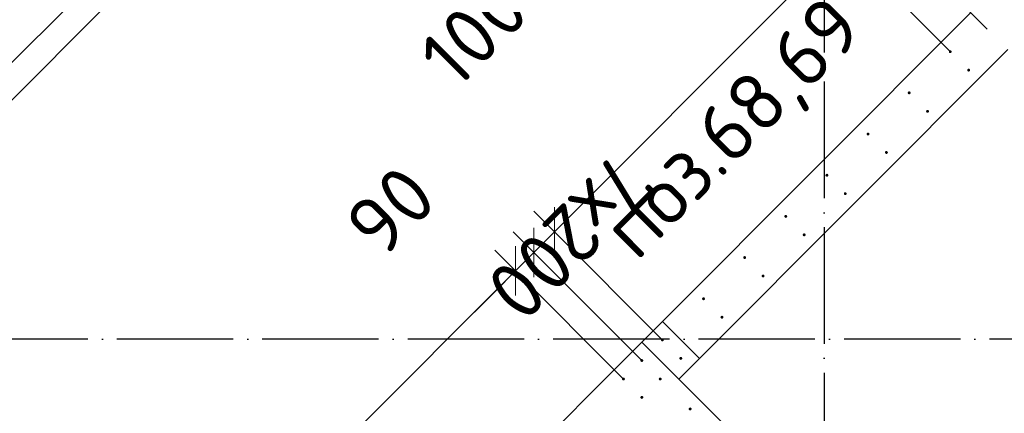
# Model space of a CAD drawing. Header units: millimetres. Extents: x 76517 to 124446, y -73423 to -21861.
# Tile 43 of 117: x 91134 to 94519, y -55055 to -53704. Entities that reach past the tile are written whole.
import ezdxf

# ---------------------------------------------------------------- set-up
doc = ezdxf.new("R2010")
doc.units = ezdxf.units.MM
doc.header["$PDMODE"] = 65
doc.linetypes.add('______11', pattern=[500, 400, -50, 0, -50])
doc.linetypes.add('______5', pattern=[1100, 800, -100, 100, -100])
for name, color, linetype, lineweight in [('Standard', 7, 'Continuous', 25), ('Арм.стержн. Выпуски', 180, 'Continuous', 35), ('Размерная линия_ общее_1', 7, 'Continuous', 13), ('Стена_ общее', 7, 'Continuous', 35)]:
    doc.layers.add(name, color=color, linetype=linetype, lineweight=lineweight)
doc.layers.add('Осевая линия_ общее', color=7, linetype='______5', lineweight=13, true_color=0xa0a0a0)
doc.styles.add('ISOCPEUR', font='ISOCPEUR')
doc.dimstyles.new('DIMSTYLE_10', dxfattribs={"dimtxt": 200, "dimasz": 200, "dimexe": 0, "dimexo": 0, "dimgap": 100, "dimtad": 2, "dimdec": 0, "dimrnd": 5, "dimzin": 12, "dimdsep": 46, "dimtxsty": 'ISOCPEUR', "dimblk1": 'ALL_ML_STRICH', "dimblk2": 'ALL_ML_STRICH', "dimsah": 1, "dimcen": 0, "dimclrd": 7, "dimclre": 256, "dimclrt": 7, "dimadec": 0, "dimazin": 0, "dimtfac": 1, "dimtdec": 0, "dimtix": 1, "dimtmove": 2, "dimatfit": 3, "dimfxl": 0, "dimtvp": 1.2, "dimtzin": 0, "dimlwd": 0, "dimlwe": -3, "dimarcsym": 0})
doc.dimstyles.new('DIMSTYLE_16', dxfattribs={"dimtxt": 200, "dimasz": 200, "dimexe": 0, "dimexo": 0, "dimgap": 100, "dimtad": 2, "dimdec": 0, "dimrnd": 5, "dimzin": 12, "dimdsep": 46, "dimtxsty": 'ISOCPEUR', "dimblk1": 'ALL_ML_STRICH', "dimblk2": 'ALL_ML_STRICH', "dimsah": 1, "dimcen": 0, "dimclrd": 7, "dimclre": 256, "dimclrt": 7, "dimadec": 0, "dimazin": 0, "dimtfac": 1, "dimtdec": 0, "dimtix": 1, "dimtmove": 2, "dimatfit": 3, "dimfxl": 0, "dimtzin": 0, "dimlwd": 0, "dimlwe": -3, "dimarcsym": 0})

# ---------------------------------------------------------------- blocks, each defined once
blk = doc.blocks.new('СЛОЖНЫЙ_ОБЪЕКТ_0')
at = {"layer": 'Осевая линия_ общее', "color": 253, "linetype": '______11', "lineweight": -3, "true_color": 0xa0a0a0, "transparency": 33554687}
blk.add_line((84349.3, -60608.6), (98753.1, -46204.8), dxfattribs=at)
blk = doc.blocks.new('ALL_ML_STRICH')
at = {"color": 0, "linetype": 'ByBlock', "lineweight": -2}
for p, q in [((0, -0.5), (0, 0.5)), ((-0.3, -0.3), (0.3, 0.3)), ((-1, 0), (0.5, 0))]:
    blk.add_line(p, q, dxfattribs=at)
blk = doc.blocks.new('*D433')
at = {"layer": 'DEFPOINTS', "color": 7, "linetype": 'Continuous', "lineweight": 13, "transparency": 33554687}
for p in [(91349.7, -53480.9), (90274.9, -53820.3), (90642.6, -54188)]:
    blk.add_point(p, dxfattribs=at)
at = {"layer": 'Размерная линия_ общее_1', "color": 7, "linetype": 'Continuous', "lineweight": -2, "transparency": 33554687}
blk.add_line((90274.9, -53820.3), (90982, -53113.2), dxfattribs=at)
at = {"layer": 'Размерная линия_ общее_1', "color": 253, "linetype": 'Continuous', "lineweight": -2, "true_color": 0xa0a0a0, "transparency": 33554687}
for p, q in [((91279, -53410.2), (90982, -53113.2)), ((90571.9, -54117.3), (90274.9, -53820.3))]:
    blk.add_line(p, q, dxfattribs=at)
at = {"layer": 'Размерная линия_ общее_1', "color": 7, "linetype": 'Continuous', "lineweight": 13, "transparency": 33554687, "xscale": 200, "yscale": 200, "zscale": 200}
for p, rotation in [((90982, -53113.2), 45.0000000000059), ((90274.9, -53820.3), 225.0000000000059)]:
    blk.add_blockref('ALL_ML_STRICH', p, dxfattribs=dict(at, rotation=rotation))
at = {"layer": 'Размерная линия_ общее_1', "color": 7, "linetype": 'Continuous', "lineweight": 13, "transparency": 33554687, "insert": (90543.6, -53339.5), "char_height": 200, "width": 800, "attachment_point": 5, "rotation": 45, "style": 'ISOCPEUR'}
blk.add_mtext('\\A1;{1000}', dxfattribs=at)
blk = doc.blocks.new('*D599')
at = {"layer": 'DEFPOINTS', "color": 7, "linetype": 'Continuous', "lineweight": 13, "transparency": 33554687}
for p in [(94065, -53339.5), (94531.7, -53806.2), (94404.6, -53884.1)]:
    blk.add_point(p, dxfattribs=at)
at = {"layer": 'Размерная линия_ общее_1', "color": 7, "linetype": 'Continuous', "lineweight": -2, "transparency": 33554687}
blk.add_line((94065, -53339.5), (93962.5, -53442), dxfattribs=at)
at = {"layer": 'Размерная линия_ общее_1', "color": 253, "linetype": 'Continuous', "lineweight": -2, "true_color": 0xa0a0a0, "transparency": 33554687}
for p, q in [((94461, -53735.5), (94065, -53339.5)), ((94333.9, -53813.4), (93962.5, -53442))]:
    blk.add_line(p, q, dxfattribs=at)
at = {"layer": 'Размерная линия_ общее_1', "color": 7, "linetype": 'Continuous', "lineweight": 13, "transparency": 33554687, "xscale": 200, "yscale": 200, "zscale": 200}
for p, rotation in [((94065, -53339.5), 44.99999998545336), ((93962.5, -53442), 224.9999999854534)]:
    blk.add_blockref('ALL_ML_STRICH', p, dxfattribs=dict(at, rotation=rotation))
at = {"layer": 'Размерная линия_ общее_1', "color": 7, "linetype": 'Continuous', "lineweight": 13, "transparency": 33554687, "insert": (94197.5, -52995.8), "char_height": 200, "width": 600, "attachment_point": 5, "rotation": 45, "style": 'ISOCPEUR'}
blk.add_mtext('\\A1;{145}', dxfattribs=at)
blk = doc.blocks.new('*D600')
at = {"layer": 'DEFPOINTS', "color": 7, "linetype": 'Continuous', "lineweight": 13, "transparency": 33554687}
for p in [(93962.5, -53442), (94404.6, -53884.1), (93414.7, -54874.1)]:
    blk.add_point(p, dxfattribs=at)
at = {"layer": 'Размерная линия_ общее_1', "color": 7, "linetype": 'Continuous', "lineweight": -2, "transparency": 33554687}
blk.add_line((93962.5, -53442), (92972.5, -54432), dxfattribs=at)
at = {"layer": 'Размерная линия_ общее_1', "color": 253, "linetype": 'Continuous', "lineweight": -2, "true_color": 0xa0a0a0, "transparency": 33554687}
for p, q in [((94333.9, -53813.4), (93962.5, -53442)), ((93343.9, -54803.4), (92972.5, -54432))]:
    blk.add_line(p, q, dxfattribs=at)
at = {"layer": 'Размерная линия_ общее_1', "color": 7, "linetype": 'Continuous', "lineweight": 13, "transparency": 33554687, "xscale": 200, "yscale": 200, "zscale": 200}
for p, rotation in [((93962.5, -53442), 44.99999998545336), ((92972.5, -54432), 224.9999999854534)]:
    blk.add_blockref('ALL_ML_STRICH', p, dxfattribs=dict(at, rotation=rotation))
at = {"layer": 'Размерная линия_ общее_1', "color": 7, "linetype": 'Continuous', "lineweight": 13, "transparency": 33554687, "insert": (93333.2, -54283.5), "char_height": 200, "width": 10, "attachment_point": 1, "rotation": 225, "line_spacing_factor": 0.60241, "style": 'ISOCPEUR'}
blk.add_mtext('7х200', dxfattribs=at)
blk = doc.blocks.new('*D601')
at = {"layer": 'DEFPOINTS', "color": 7, "linetype": 'Continuous', "lineweight": 13, "transparency": 33554687}
for p in [(92972.5, -54432), (93414.7, -54874.1), (93343.9, -54944.8)]:
    blk.add_point(p, dxfattribs=at)
at = {"layer": 'Размерная линия_ общее_1', "color": 7, "linetype": 'Continuous', "lineweight": -2, "transparency": 33554687}
blk.add_line((92972.5, -54432), (92901.8, -54502.7), dxfattribs=at)
at = {"layer": 'Размерная линия_ общее_1', "color": 253, "linetype": 'Continuous', "lineweight": -2, "true_color": 0xa0a0a0, "transparency": 33554687}
for p, q in [((93343.9, -54803.4), (92972.5, -54432)), ((93273.2, -54874.1), (92901.8, -54502.7))]:
    blk.add_line(p, q, dxfattribs=at)
at = {"layer": 'Размерная линия_ общее_1', "color": 7, "linetype": 'Continuous', "lineweight": 13, "transparency": 33554687, "xscale": 200, "yscale": 200, "zscale": 200}
for p, rotation in [((92972.5, -54432), 44.99999998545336), ((92901.8, -54502.7), 224.9999999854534)]:
    blk.add_blockref('ALL_ML_STRICH', p, dxfattribs=dict(at, rotation=rotation))
at = {"layer": 'Размерная линия_ общее_1', "color": 7, "linetype": 'Continuous', "lineweight": 13, "transparency": 33554687, "insert": (92695.9, -53746.9), "char_height": 200, "width": 600, "attachment_point": 5, "rotation": 45, "style": 'ISOCPEUR'}
blk.add_mtext('\\A1;{100}', dxfattribs=at)
blk = doc.blocks.new('*D602')
at = {"layer": 'DEFPOINTS', "color": 7, "linetype": 'Continuous', "lineweight": 13, "transparency": 33554687}
for p in [(92901.8, -54502.7), (93343.9, -54944.8), (93280.6, -55008.1)]:
    blk.add_point(p, dxfattribs=at)
at = {"layer": 'Размерная линия_ общее_1', "color": 7, "linetype": 'Continuous', "lineweight": -2, "transparency": 33554687}
blk.add_line((92901.8, -54502.7), (92838.5, -54566), dxfattribs=at)
at = {"layer": 'Размерная линия_ общее_1', "color": 253, "linetype": 'Continuous', "lineweight": -2, "true_color": 0xa0a0a0, "transparency": 33554687}
for p, q in [((93273.2, -54874.1), (92901.8, -54502.7)), ((93209.9, -54937.4), (92838.5, -54566))]:
    blk.add_line(p, q, dxfattribs=at)
at = {"layer": 'Размерная линия_ общее_1', "color": 7, "linetype": 'Continuous', "lineweight": 13, "transparency": 33554687, "xscale": 200, "yscale": 200, "zscale": 200}
for p, rotation in [((92901.8, -54502.7), 44.99999998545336), ((92838.5, -54566), 224.9999999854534)]:
    blk.add_blockref('ALL_ML_STRICH', p, dxfattribs=dict(at, rotation=rotation))
at = {"layer": 'Размерная линия_ общее_1', "color": 7, "linetype": 'Continuous', "lineweight": 13, "transparency": 33554687, "insert": (92409.4, -54359.1), "char_height": 200, "width": 400, "attachment_point": 5, "rotation": 45, "style": 'ISOCPEUR'}
blk.add_mtext('\\A1;{90}', dxfattribs=at)
blk = doc.blocks.new('*D603')
at = {"layer": 'DEFPOINTS', "color": 7, "linetype": 'Continuous', "lineweight": 13, "transparency": 33554687}
for p in [(92838.5, -54566), (93280.6, -55008.1), (91441.8, -56846.9)]:
    blk.add_point(p, dxfattribs=at)
at = {"layer": 'Размерная линия_ общее_1', "color": 7, "linetype": 'Continuous', "lineweight": -2, "transparency": 33554687}
blk.add_line((92838.5, -54566), (90999.7, -56404.8), dxfattribs=at)
at = {"layer": 'Размерная линия_ общее_1', "color": 253, "linetype": 'Continuous', "lineweight": -2, "true_color": 0xa0a0a0, "transparency": 33554687}
for p, q in [((93209.9, -54937.4), (92838.5, -54566)), ((91371.1, -56776.2), (90999.7, -56404.8))]:
    blk.add_line(p, q, dxfattribs=at)
at = {"layer": 'Размерная линия_ общее_1', "color": 7, "linetype": 'Continuous', "lineweight": 13, "transparency": 33554687, "xscale": 200, "yscale": 200, "zscale": 200}
for p, rotation in [((92838.5, -54566), 44.99999998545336), ((90999.7, -56404.8), 224.9999999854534)]:
    blk.add_blockref('ALL_ML_STRICH', p, dxfattribs=dict(at, rotation=rotation))
at = {"layer": 'Размерная линия_ общее_1', "color": 7, "linetype": 'Continuous', "lineweight": 13, "transparency": 33554687, "insert": (91501.9, -56114.7), "char_height": 200, "width": 10, "attachment_point": 1, "rotation": 225, "line_spacing_factor": 0.60241, "style": 'ISOCPEUR'}
blk.add_mtext('13х200=2600', dxfattribs=at)
blk = doc.blocks.new('*D616')
at = {"layer": 'DEFPOINTS', "color": 7, "linetype": 'Continuous', "lineweight": 13, "transparency": 33554687}
for p in [(95698.4, -55178), (94323, -55782.4), (94708.5, -56167.9)]:
    blk.add_point(p, dxfattribs=at)
at = {"layer": 'Размерная линия_ общее_1', "color": 7, "linetype": 'Continuous', "lineweight": -2, "transparency": 33554687}
blk.add_line((94323, -55782.4), (95312.9, -54792.5), dxfattribs=at)
at = {"layer": 'Размерная линия_ общее_1', "color": 253, "linetype": 'Continuous', "lineweight": -2, "true_color": 0xa0a0a0, "transparency": 33554687}
for p, q in [((95627.7, -55107.2), (95312.9, -54792.5)), ((94637.8, -56097.2), (94323, -55782.4))]:
    blk.add_line(p, q, dxfattribs=at)
at = {"layer": 'Размерная линия_ общее_1', "color": 7, "linetype": 'Continuous', "lineweight": 13, "transparency": 33554687, "xscale": 200, "yscale": 200, "zscale": 200}
for p, rotation in [((95312.9, -54792.5), 44.99999999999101), ((94323, -55782.4), 224.999999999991)]:
    blk.add_blockref('ALL_ML_STRICH', p, dxfattribs=dict(at, rotation=rotation))
at = {"layer": 'Размерная линия_ общее_1', "color": 7, "linetype": 'Continuous', "lineweight": 13, "transparency": 33554687, "insert": (94422.6, -55329.2), "char_height": 200, "width": 10, "attachment_point": 1, "rotation": 45, "line_spacing_factor": 0.60241, "style": 'ISOCPEUR'}
blk.add_mtext('\\W0.91;7х200', dxfattribs=at)

msp = doc.modelspace()

# ---------------------------------------------------------------- hatches: boundary and pattern name
at = {"layer": 'Арм.стержн. Выпуски', "linetype": 'Continuous', "lineweight": 35, "transparency": 33554687}
for points in [[(94338.7, -53813.2), (94338.3, -53811.3), (94337.2, -53809.7), (94335.6, -53808.6), (94333.7, -53808.2), (94331.8, -53808.6), (94330.2, -53809.7), (94329.1, -53811.3), (94328.7, -53813.2), (94329.1, -53815.1), (94330.2, -53816.8), (94331.8, -53817.9), (94333.7, -53818.2), (94335.6, -53817.9), (94337.2, -53816.8), (94338.3, -53815.1)], [(94402, -53876.5), (94401.6, -53874.6), (94400.5, -53873), (94398.9, -53871.9), (94397, -53871.5), (94395.1, -53871.9), (94393.5, -53873), (94392.4, -53874.6), (94392, -53876.5), (94392.4, -53878.5), (94393.5, -53880.1), (94395.1, -53881.2), (94397, -53881.5), (94398.9, -53881.2), (94400.5, -53880.1), (94401.6, -53878.5)], [(94197.3, -53954.7), (94196.9, -53952.7), (94195.8, -53951.1), (94194.2, -53950), (94192.3, -53949.7), (94190.4, -53950), (94188.7, -53951.1), (94187.7, -53952.7), (94187.3, -53954.7), (94187.7, -53956.6), (94188.7, -53958.2), (94190.4, -53959.3), (94192.3, -53959.7), (94194.2, -53959.3), (94195.8, -53958.2), (94196.9, -53956.6)], [(94260.6, -54018), (94260.2, -54016.1), (94259.1, -54014.4), (94257.5, -54013.3), (94255.6, -54013), (94253.7, -54013.3), (94252, -54014.4), (94251, -54016.1), (94250.6, -54018), (94251, -54019.9), (94252, -54021.5), (94253.7, -54022.6), (94255.6, -54023), (94257.5, -54022.6), (94259.1, -54021.5), (94260.2, -54019.9)], [(94055.9, -54096.1), (94055.5, -54094.2), (94054.4, -54092.5), (94052.8, -54091.5), (94050.9, -54091.1), (94048.9, -54091.5), (94047.3, -54092.5), (94046.2, -54094.2), (94045.9, -54096.1), (94046.2, -54098), (94047.3, -54099.6), (94048.9, -54100.7), (94050.9, -54101.1), (94052.8, -54100.7), (94054.4, -54099.6), (94055.5, -54098)], [(94119.2, -54159.4), (94118.8, -54157.5), (94117.7, -54155.9), (94116.1, -54154.8), (94114.2, -54154.4), (94112.2, -54154.8), (94110.6, -54155.9), (94109.5, -54157.5), (94109.2, -54159.4), (94109.5, -54161.3), (94110.6, -54162.9), (94112.2, -54164), (94114.2, -54164.4), (94116.1, -54164), (94117.7, -54162.9), (94118.8, -54161.3)], [(93914.4, -54237.5), (93914.1, -54235.6), (93913, -54234), (93911.3, -54232.9), (93909.4, -54232.5), (93907.5, -54232.9), (93905.9, -54234), (93904.8, -54235.6), (93904.4, -54237.5), (93904.8, -54239.4), (93905.9, -54241), (93907.5, -54242.1), (93909.4, -54242.5), (93911.3, -54242.1), (93913, -54241), (93914.1, -54239.4)], [(93977.7, -54300.8), (93977.4, -54298.9), (93976.3, -54297.3), (93974.7, -54296.2), (93972.7, -54295.8), (93970.8, -54296.2), (93969.2, -54297.3), (93968.1, -54298.9), (93967.7, -54300.8), (93968.1, -54302.7), (93969.2, -54304.3), (93970.8, -54305.4), (93972.7, -54305.8), (93974.7, -54305.4), (93976.3, -54304.3), (93977.4, -54302.7)], [(93773, -54378.9), (93772.6, -54377), (93771.5, -54375.4), (93769.9, -54374.3), (93768, -54373.9), (93766.1, -54374.3), (93764.5, -54375.4), (93763.4, -54377), (93763, -54378.9), (93763.4, -54380.8), (93764.5, -54382.5), (93766.1, -54383.5), (93768, -54383.9), (93769.9, -54383.5), (93771.5, -54382.5), (93772.6, -54380.8)], [(93836.3, -54442.2), (93835.9, -54440.3), (93834.9, -54438.7), (93833.2, -54437.6), (93831.3, -54437.2), (93829.4, -54437.6), (93827.8, -54438.7), (93826.7, -54440.3), (93826.3, -54442.2), (93826.7, -54444.1), (93827.8, -54445.8), (93829.4, -54446.8), (93831.3, -54447.2), (93833.2, -54446.8), (93834.9, -54445.8), (93835.9, -54444.1)], [(93631.6, -54520.3), (93631.2, -54518.4), (93630.1, -54516.8), (93628.5, -54515.7), (93626.6, -54515.3), (93624.7, -54515.7), (93623.1, -54516.8), (93622, -54518.4), (93621.6, -54520.3), (93622, -54522.3), (93623.1, -54523.9), (93624.7, -54525), (93626.6, -54525.3), (93628.5, -54525), (93630.1, -54523.9), (93631.2, -54522.3)], [(93694.9, -54583.7), (93694.5, -54581.7), (93693.4, -54580.1), (93691.8, -54579), (93689.9, -54578.7), (93688, -54579), (93686.4, -54580.1), (93685.3, -54581.7), (93684.9, -54583.7), (93685.3, -54585.6), (93686.4, -54587.2), (93688, -54588.3), (93689.9, -54588.7), (93691.8, -54588.3), (93693.4, -54587.2), (93694.5, -54585.6)], [(93490.2, -54661.8), (93489.8, -54659.9), (93488.7, -54658.2), (93487.1, -54657.1), (93485.2, -54656.8), (93483.3, -54657.1), (93481.6, -54658.2), (93480.5, -54659.9), (93480.2, -54661.8), (93480.5, -54663.7), (93481.6, -54665.3), (93483.3, -54666.4), (93485.2, -54666.8), (93487.1, -54666.4), (93488.7, -54665.3), (93489.8, -54663.7)], [(93553.5, -54725.1), (93553.1, -54723.2), (93552, -54721.5), (93550.4, -54720.5), (93548.5, -54720.1), (93546.6, -54720.5), (93544.9, -54721.5), (93543.9, -54723.2), (93543.5, -54725.1), (93543.9, -54727), (93544.9, -54728.6), (93546.6, -54729.7), (93548.5, -54730.1), (93550.4, -54729.7), (93552, -54728.6), (93553.1, -54727)], [(93348.7, -54803.2), (93348.4, -54801.3), (93347.3, -54799.6), (93345.7, -54798.6), (93343.7, -54798.2), (93341.8, -54798.6), (93340.2, -54799.6), (93339.1, -54801.3), (93338.7, -54803.2), (93339.1, -54805.1), (93340.2, -54806.7), (93341.8, -54807.8), (93343.7, -54808.2), (93345.7, -54807.8), (93347.3, -54806.7), (93348.4, -54805.1)], [(93278, -54873.9), (93277.7, -54872), (93276.6, -54870.4), (93275, -54869.3), (93273, -54868.9), (93271.1, -54869.3), (93269.5, -54870.4), (93268.4, -54872), (93268, -54873.9), (93268.4, -54875.8), (93269.5, -54877.4), (93271.1, -54878.5), (93273, -54878.9), (93275, -54878.5), (93276.6, -54877.4), (93277.7, -54875.8)], [(93412.1, -54866.5), (93411.7, -54864.6), (93410.6, -54863), (93409, -54861.9), (93407.1, -54861.5), (93405.1, -54861.9), (93403.5, -54863), (93402.4, -54864.6), (93402.1, -54866.5), (93402.4, -54868.4), (93403.5, -54870), (93405.1, -54871.1), (93407.1, -54871.5), (93409, -54871.1), (93410.6, -54870), (93411.7, -54868.4)], [(93214.7, -54937.2), (93214.3, -54935.3), (93213.3, -54933.7), (93211.6, -54932.6), (93209.7, -54932.2), (93207.8, -54932.6), (93206.2, -54933.7), (93205.1, -54935.3), (93204.7, -54937.2), (93205.1, -54939.1), (93206.2, -54940.7), (93207.8, -54941.8), (93209.7, -54942.2), (93211.6, -54941.8), (93213.3, -54940.7), (93214.3, -54939.1)], [(93341.3, -54937.2), (93341, -54935.3), (93339.9, -54933.7), (93338.3, -54932.6), (93336.3, -54932.2), (93334.4, -54932.6), (93332.8, -54933.7), (93331.7, -54935.3), (93331.3, -54937.2), (93331.7, -54939.1), (93332.8, -54940.7), (93334.4, -54941.8), (93336.3, -54942.2), (93338.3, -54941.8), (93339.9, -54940.7), (93341, -54939.1)], [(93278, -55000.5), (93277.7, -54998.6), (93276.6, -54997), (93275, -54995.9), (93273, -54995.5), (93271.1, -54995.9), (93269.5, -54997), (93268.4, -54998.6), (93268, -55000.5), (93268.4, -55002.4), (93269.5, -55004), (93271.1, -55005.1), (93273, -55005.5), (93275, -55005.1), (93276.6, -55004), (93277.7, -55002.4)], [(93444.2, -55040.1), (93443.8, -55038.2), (93442.8, -55036.6), (93441.1, -55035.5), (93439.2, -55035.1), (93437.3, -55035.5), (93435.7, -55036.6), (93434.6, -55038.2), (93434.2, -55040.1), (93434.6, -55042), (93435.7, -55043.6), (93437.3, -55044.7), (93439.2, -55045.1), (93441.1, -55044.7), (93442.8, -55043.6), (93443.8, -55042)]]:
    msp.add_hatch(color=4, dxfattribs=at).paths.add_polyline_path(points)

# ---------------------------------------------------------------- linework, layer by layer
at = {"layer": 'Осевая линия_ общее', "color": 253, "linetype": '______11', "lineweight": -3, "true_color": 0xa0a0a0, "transparency": 33554687}
for p, q in [((93900, -23410), (93900, -72827.9)), ((102370, -54800), (77142.2, -54800))]:
    msp.add_line(p, q, dxfattribs=at)
at = {"layer": 'Стена_ общее', "color": 7, "linetype": 'Continuous', "lineweight": 25, "transparency": 33554687}
for p, q in [((94319.6, -50765.6), (89638.5, -55446.7)), ((94319.6, -50765.6), (89638.5, -55446.7)), ((93343.7, -54739.6), (94404.4, -53678.9)), ((93343.7, -54739.6), (94404.4, -53678.9)), ((94531.7, -53806.2), (93471, -54866.9)), ((94531.7, -53806.2), (93471, -54866.9)), ((93343.7, -54739.6), (93273, -54810.3)), ((93343.7, -54739.6), (93273, -54810.3)), ((93471, -54866.9), (93343.7, -54739.6)), ((93471, -54866.9), (93343.7, -54739.6)), ((93145.8, -54937.6), (93273, -54810.3)), ((93145.8, -54937.6), (93273, -54810.3)), ((93273, -54810.3), (94637.8, -56175)), ((93273, -54810.3), (94637.8, -56175)), ((93400.3, -54937.6), (93471, -54866.9)), ((93400.3, -54937.6), (93471, -54866.9)), ((91335.6, -56747.8), (93145.8, -54937.6)), ((91335.6, -56747.8), (93145.8, -54937.6))]:
    msp.add_line(p, q, dxfattribs=at)

# ---------------------------------------------------------------- block references
at = {"layer": 'Осевая линия_ общее', "color": 253, "linetype": '______11', "lineweight": -3, "true_color": 0xa0a0a0, "transparency": 33554687}
msp.add_blockref('СЛОЖНЫЙ_ОБЪЕКТ_0', (0, 0), dxfattribs=at)

# ---------------------------------------------------------------- texts
at = {"layer": 'Standard', "color": 7, "linetype": 'Continuous', "lineweight": 13, "transparency": 33554687, "insert": (93509.3, -54000.6), "char_height": 200, "width": 1196.491, "attachment_point": 2, "rotation": 45, "style": 'ISOCPEUR'}
msp.add_mtext('\\A1;{\\fISOCPEUR|i0|b0;\\H200.000000;\\W1.000000;\\C7;поз.68,69}\\P', dxfattribs=at)

# ---------------------------------------------------------------- dimensions: what is measured, and where the dimension line sits
at = {"layer": 'Размерная линия_ общее_1', "color": 7, "linetype": 'Continuous', "lineweight": 13, "transparency": 33554687}
for base, p1, p2, angle, dimstyle, picture, middle in [((93962.5, -53442), (94461, -53735.5), (94333.9, -53813.4), 225, 'DIMSTYLE_10', '*D599', (94197.5, -52995.8)), ((90982, -53113.2), (90571.9, -54117.3), (91279, -53410.2), 45, 'DIMSTYLE_16', '*D433', (90543.6, -53339.5)), ((92901.8, -54502.7), (93343.9, -54803.4), (93273.2, -54874.1), 225, 'DIMSTYLE_10', '*D601', (92695.9, -53746.9)), ((92838.5, -54566), (93273.2, -54874.1), (93209.9, -54937.4), 225, 'DIMSTYLE_10', '*D602', (92409.4, -54359.1))]:
    dim = msp.add_linear_dim(base=base, p1=p1, p2=p2, angle=angle, dimstyle=dimstyle, override={"dimpost": '<>', "dimclrd": 7, "dimclre": 253, "dimclrt": 7, "dimlwd": 0, "dimlwe": 65533}, dxfattribs=at)
    dim.commit()
    dim.dimension.update_dxf_attribs({"geometry": picture, "text_midpoint": middle, "dimtype": 160})
for base, p1, p2, angle, text, picture, middle in [((92972.5, -54432), (94333.9, -53813.4), (93343.9, -54803.4), 225, '7х200', '*D600', (93396.8, -53866.3)), ((90999.7, -56404.8), (93209.9, -54937.4), (91371.1, -56776.2), 225, '13х200=2600', '*D603', (91848.4, -55414.7)), ((95312.9, -54792.5), (94637.8, -56097.2), (95627.7, -55107.2), 45, '\\W0.91;7х200', '*D616', (94747.2, -55216.7))]:
    dim = msp.add_linear_dim(base=base, p1=p1, p2=p2, angle=angle, text=text, dimstyle='DIMSTYLE_16', override={"dimpost": '<>', "dimclrd": 7, "dimclre": 253, "dimclrt": 7, "dimlwd": 0, "dimlwe": 65533}, dxfattribs=at)
    dim.commit()
    dim.dimension.update_dxf_attribs({"geometry": picture, "text_midpoint": middle, "dimtype": 160})

doc.saveas('drawing.dxf')
